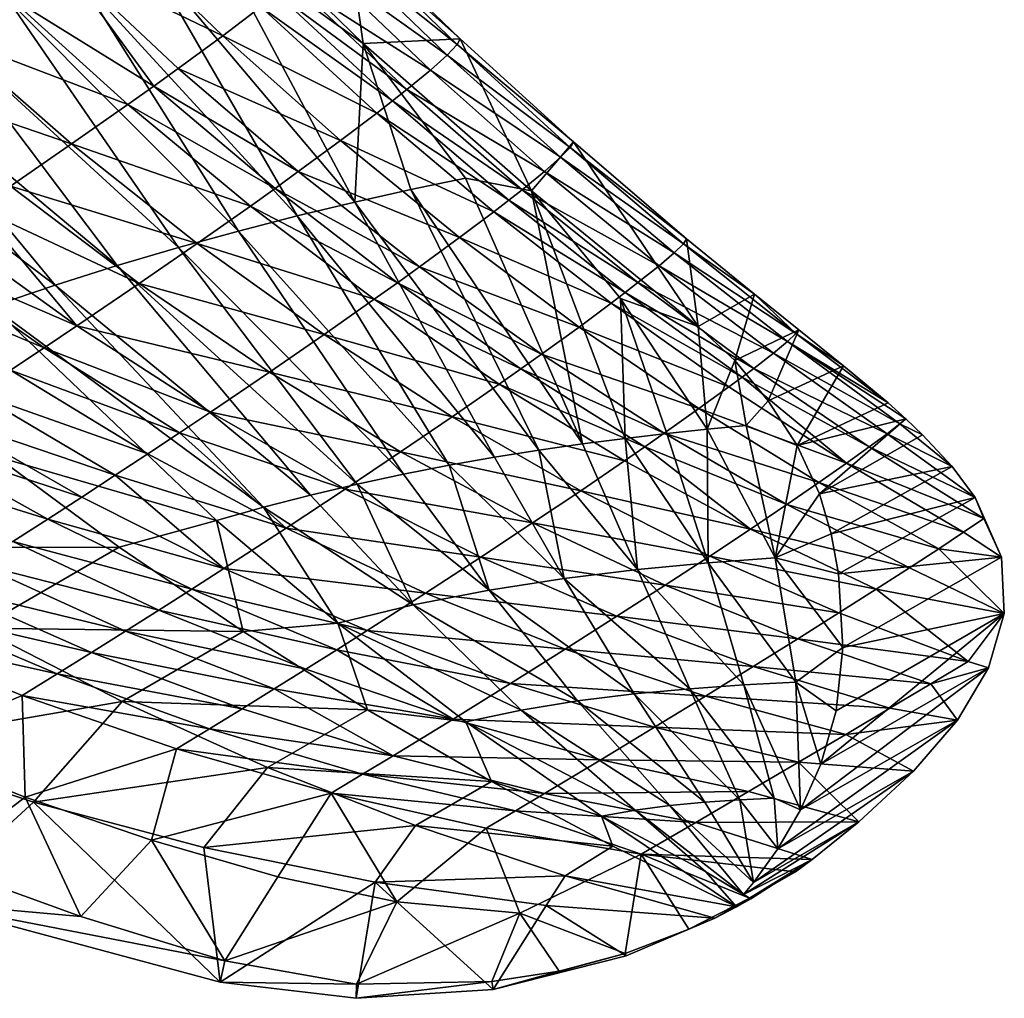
# Model space of a CAD drawing. Header units: metres. Extents: x 39 to 273, y -927 to -601.
# Tile 3 of 8: x 199 to 273, y -927 to -852. Entities that reach past the tile are written whole.
import ezdxf

# ---------------------------------------------------------------- set-up
doc = ezdxf.new("R2010")
doc.units = ezdxf.units.M

msp = doc.modelspace()

# ---------------------------------------------------------------- linework, layer by layer
at = {"layer": 'None'}
for points in [[(212.170303, -842.000977, -11.634331), (223.577774, -845.662476, -14.900948), (224.80098, -854.263916, -18.544022)], [(212.170303, -842.000977, -11.634331), (224.80098, -854.263916, -18.544022), (213.417542, -846.098755, -10.041193)], [(205.359573, -845.186768, 31.482588), (201.823547, -847.748108, 37.475288), (214.161911, -853.687805, 25.511869)], [(214.161911, -853.687805, 25.511869), (217.052353, -851.509949, 19.360926), (205.359573, -845.186768, 31.482588)], [(223.577774, -845.662476, -14.900948), (223.377045, -846.106812, -7.727904), (232.125809, -853.924683, -20.050297)], [(223.577774, -845.662476, -14.900948), (232.125809, -853.924683, -20.050297), (224.80098, -854.263916, -18.544022)], [(213.417542, -846.098755, -10.041193), (224.157715, -866.280518, -8.320248), (208.418549, -847.624084, -2.95334)], [(213.417542, -846.098755, -10.041193), (224.80098, -854.263916, -18.544022), (224.157715, -866.280518, -8.320248)], [(223.377045, -846.106812, -7.727904), (222.614136, -846.927185, -0.669967), (231.902802, -854.360168, -13.152883)], [(223.377045, -846.106812, -7.727904), (231.902802, -854.360168, -13.152883), (232.125809, -853.924683, -20.050297)], [(222.614136, -846.927185, -0.669967), (221.29689, -848.111389, 6.227203), (231.151642, -855.152954, -6.364202)], [(231.902802, -854.360168, -13.152883), (222.614136, -846.927185, -0.669967), (231.151642, -855.152954, -6.364202)], [(208.933273, -857.492371, 34.105713), (201.823547, -847.748108, 37.475288), (197.80899, -850.590759, 43.065437)], [(201.823547, -847.748108, 37.475288), (210.790588, -856.156372, 31.331715), (214.161911, -853.687805, 25.511869)], [(210.790588, -856.156372, 31.331715), (201.823547, -847.748108, 37.475288), (208.933273, -857.492371, 34.105713)], [(208.418549, -847.624084, -2.95334), (219.806427, -867.323853, -2.366327), (203.265411, -849.272278, 3.988795)], [(224.157715, -866.280518, -8.320248), (219.806427, -867.323853, -2.366327), (208.418549, -847.624084, -2.95334)], [(221.29689, -848.111389, 6.227203), (219.437515, -849.644653, 12.918717), (229.880264, -856.290588, 0.275417)], [(221.29689, -848.111389, 6.227203), (229.880264, -856.290588, 0.275417), (231.151642, -855.152954, -6.364202)], [(203.265411, -849.272278, 3.988795), (215.355179, -868.467041, 3.464032), (197.961868, -851.048706, 10.776378)], [(219.806427, -867.323853, -2.366327), (215.355179, -868.467041, 3.464032), (203.265411, -849.272278, 3.988795)], [(219.437515, -849.644653, 12.918717), (218.309464, -850.536987, 16.173653), (228.100296, -857.758545, 6.726295)], [(219.437515, -849.644653, 12.918717), (228.100296, -857.758545, 6.726295), (229.880264, -856.290588, 0.275417)], [(197.961868, -851.048706, 10.776378), (210.810959, -869.71582, 9.160717), (192.511047, -852.959595, 17.399239)], [(193.350647, -853.687439, 48.214733), (206.966568, -858.891907, 36.783169), (197.80899, -850.590759, 43.065437)], [(197.80899, -850.590759, 43.065437), (206.966568, -858.891907, 36.783169), (208.933273, -857.492371, 34.105713)], [(197.961868, -851.048706, 10.776378), (215.355179, -868.467041, 3.464032), (210.810959, -869.71582, 9.160717)], [(227.024231, -858.611328, 9.86883), (218.309464, -850.536987, 16.173653), (217.052353, -851.509949, 19.360926)], [(218.309464, -850.536987, 16.173653), (227.024231, -858.611328, 9.86883), (228.100296, -857.758545, 6.726295)], [(225.827042, -859.540344, 12.949792), (217.052353, -851.509949, 19.360926), (214.161911, -853.687805, 25.511869)], [(225.827042, -859.540344, 12.949792), (227.024231, -858.611328, 9.86883), (217.052353, -851.509949, 19.360926)], [(192.511047, -852.959595, 17.399239), (206.180679, -871.076721, 14.712367), (186.915894, -855.011475, 23.846262)], [(210.810959, -869.71582, 9.160717), (206.180679, -871.076721, 14.712367), (192.511047, -852.959595, 17.399239)], [(193.350647, -853.687439, 48.214733), (188.486923, -857.008972, 52.888668), (202.721481, -861.86853, 41.831875)], [(193.350647, -853.687439, 48.214733), (202.721481, -861.86853, 41.831875), (206.966568, -858.891907, 36.783169)], [(214.161911, -853.687805, 25.511869), (210.790588, -856.156372, 31.331715), (223.079346, -861.617249, 18.908695)], [(223.079346, -861.617249, 18.908695), (225.827042, -859.540344, 12.949792), (214.161911, -853.687805, 25.511869)], [(224.80098, -854.263916, -18.544022), (232.125809, -853.924683, -20.050297), (237.523148, -865.421204, -26.775625)], [(232.125809, -853.924683, -20.050297), (231.902802, -854.360168, -13.152883), (240.705093, -861.722168, -25.833727)], [(232.125809, -853.924683, -20.050297), (240.705093, -861.722168, -25.833727), (237.523148, -865.421204, -26.775625)], [(224.80098, -854.263916, -18.544022), (228.401871, -865.331482, -14.388183), (224.157715, -866.280518, -8.320248)], [(228.401871, -865.331482, -14.388183), (224.80098, -854.263916, -18.544022), (232.53154, -864.471741, -20.561613)], [(232.53154, -864.471741, -20.561613), (224.80098, -854.263916, -18.544022), (237.523148, -865.421204, -26.775625)], [(240.469391, -862.133911, -19.206041), (231.902802, -854.360168, -13.152883), (231.151642, -855.152954, -6.364202)], [(231.902802, -854.360168, -13.152883), (240.469391, -862.133911, -19.206041), (240.705093, -861.722168, -25.833727)], [(186.915894, -855.011475, 23.846262), (201.471359, -872.556702, 20.106668), (181.179596, -857.211609, 30.10371)], [(206.180679, -871.076721, 14.712367), (201.471359, -872.556702, 20.106668), (186.915894, -855.011475, 23.846262)], [(231.151642, -855.152954, -6.364202), (229.880264, -856.290588, 0.275417), (239.739227, -862.881836, -12.677719)], [(231.151642, -855.152954, -6.364202), (239.739227, -862.881836, -12.677719), (240.469391, -862.133911, -19.206041)], [(219.879517, -863.96875, 24.567587), (210.790588, -856.156372, 31.331715), (208.933273, -857.492371, 34.105713)], [(210.790588, -856.156372, 31.331715), (219.879517, -863.96875, 24.567587), (223.079346, -861.617249, 18.908695)], [(228.100296, -857.758545, 6.726295), (238.522507, -863.953796, -6.284277), (229.880264, -856.290588, 0.275417)], [(229.880264, -856.290588, 0.275417), (238.522507, -863.953796, -6.284277), (239.739227, -862.881836, -12.677719)], [(188.486923, -857.008972, 52.888668), (198.09024, -865.058472, 46.446766), (202.721481, -861.86853, 41.831875)], [(201.471359, -872.556702, 20.106668), (196.691269, -874.163452, 25.328386), (181.179596, -857.211609, 30.10371)], [(206.966568, -858.891907, 36.783169), (218.117905, -865.240479, 27.27404), (208.933273, -857.492371, 34.105713)], [(208.933273, -857.492371, 34.105713), (218.117905, -865.240479, 27.27404), (219.879517, -863.96875, 24.567587)], [(228.100296, -857.758545, 6.726295), (227.024231, -858.611328, 9.86883), (236.830307, -865.335876, -0.060707)], [(238.522507, -863.953796, -6.284277), (228.100296, -857.758545, 6.726295), (236.830307, -865.335876, -0.060707)], [(202.721481, -861.86853, 41.831875), (216.253067, -866.572327, 29.8932), (206.966568, -858.891907, 36.783169)], [(206.966568, -858.891907, 36.783169), (216.253067, -866.572327, 29.8932), (218.117905, -865.240479, 27.27404)], [(235.810211, -866.138367, 2.976665), (227.024231, -858.611328, 9.86883), (225.827042, -859.540344, 12.949792)], [(227.024231, -858.611328, 9.86883), (235.810211, -866.138367, 2.976665), (236.830307, -865.335876, -0.060707)], [(234.676834, -867.01239, 5.958852), (225.827042, -859.540344, 12.949792), (223.079346, -861.617249, 18.908695)], [(234.676834, -867.01239, 5.958852), (235.810211, -866.138367, 2.976665), (225.827042, -859.540344, 12.949792)], [(202.721481, -861.86853, 41.831875), (198.09024, -865.058472, 46.446766), (212.228622, -869.403748, 34.854744)], [(216.253067, -866.572327, 29.8932), (202.721481, -861.86853, 41.831875), (212.228622, -869.403748, 34.854744)], [(223.079346, -861.617249, 18.908695), (219.879517, -863.96875, 24.567587), (232.079346, -868.96582, 11.741433)], [(232.079346, -868.96582, 11.741433), (234.676834, -867.01239, 5.958852), (223.079346, -861.617249, 18.908695)], [(237.523148, -865.421204, -26.775625), (240.705093, -861.722168, -25.833727), (250.15802, -875.685303, -36.36512)], [(239.739227, -862.881836, -12.677719), (249.033798, -869.422363, -25.851746), (240.469391, -862.133911, -19.206041)], [(240.705093, -861.722168, -25.833727), (240.469391, -862.133911, -19.206041), (249.268539, -869.049988, -32.223209)], [(240.469391, -862.133911, -19.206041), (249.033798, -869.422363, -25.851746), (249.268539, -869.049988, -32.223209)], [(240.705093, -861.722168, -25.833727), (249.268539, -869.049988, -32.223209), (250.15802, -875.685303, -36.36512)], [(238.522507, -863.953796, -6.284277), (248.33757, -870.107788, -19.567581), (239.739227, -862.881836, -12.677719)], [(239.739227, -862.881836, -12.677719), (248.33757, -870.107788, -19.567581), (249.033798, -869.422363, -25.851746)], [(218.117905, -865.240479, 27.27404), (229.057999, -871.177124, 17.255547), (219.879517, -863.96875, 24.567587)], [(219.879517, -863.96875, 24.567587), (229.057999, -871.177124, 17.255547), (232.079346, -868.96582, 11.741433)], [(241.394012, -884.572937, -15.477779), (228.401871, -865.331482, -14.388183), (232.53154, -864.471741, -20.561613)], [(241.394012, -884.572937, -15.477779), (232.53154, -864.471741, -20.561613), (237.523148, -865.421204, -26.775625)], [(247.187592, -871.094788, -13.402074), (238.522507, -863.953796, -6.284277), (236.830307, -865.335876, -0.060707)], [(248.33757, -870.107788, -19.567581), (238.522507, -863.953796, -6.284277), (247.187592, -871.094788, -13.402074)], [(207.837631, -872.437195, 39.424229), (198.09024, -865.058472, 46.446766), (195.641541, -866.724365, 48.582806)], [(198.09024, -865.058472, 46.446766), (207.837631, -872.437195, 39.424229), (212.228622, -869.403748, 34.854744)], [(216.253067, -866.572327, 29.8932), (227.395462, -872.373047, 19.902565), (218.117905, -865.240479, 27.27404)], [(218.117905, -865.240479, 27.27404), (227.395462, -872.373047, 19.902565), (229.057999, -871.177124, 17.255547)], [(224.157715, -866.280518, -8.320248), (228.401871, -865.331482, -14.388183), (238.093628, -885.049438, -10.826645)], [(238.093628, -885.049438, -10.826645), (228.401871, -865.331482, -14.388183), (241.394012, -884.572937, -15.477779)], [(236.830307, -865.335876, -0.060707), (235.810211, -866.138367, 2.976665), (245.594299, -872.370422, -7.386172)], [(245.594299, -872.370422, -7.386172), (247.187592, -871.094788, -13.402074), (236.830307, -865.335876, -0.060707)], [(250.15802, -875.685303, -36.36512), (244.264191, -873.565063, -29.305059), (237.523148, -865.421204, -26.775625)], [(244.264191, -873.565063, -29.305059), (244.621429, -884.152344, -20.194984), (237.523148, -865.421204, -26.775625)], [(237.523148, -865.421204, -26.775625), (244.621429, -884.152344, -20.194984), (241.394012, -884.572937, -15.477779)], [(203.114166, -875.645325, 43.576729), (195.641541, -866.724365, 48.582806), (193.110718, -868.432373, 50.600407)], [(203.114166, -875.645325, 43.576729), (207.837631, -872.437195, 39.424229), (195.641541, -866.724365, 48.582806)], [(225.635788, -873.625488, 22.471476), (216.253067, -866.572327, 29.8932), (212.228622, -869.403748, 34.854744)], [(227.395462, -872.373047, 19.902565), (216.253067, -866.572327, 29.8932), (225.635788, -873.625488, 22.471476)], [(224.157715, -866.280518, -8.320248), (234.729034, -885.586487, -6.249578), (219.806427, -867.323853, -2.366327)], [(224.157715, -866.280518, -8.320248), (238.093628, -885.049438, -10.826645), (234.729034, -885.586487, -6.249578)], [(244.635376, -873.112061, -4.443816), (235.810211, -866.138367, 2.976665), (234.676834, -867.01239, 5.958852)], [(235.810211, -866.138367, 2.976665), (244.635376, -873.112061, -4.443816), (245.594299, -872.370422, -7.386172)], [(219.806427, -867.323853, -2.366327), (231.30896, -886.188721, -1.754917), (215.355179, -868.467041, 3.464032)], [(234.729034, -885.586487, -6.249578), (231.30896, -886.188721, -1.754917), (219.806427, -867.323853, -2.366327)], [(243.570724, -873.920349, -1.550145), (234.676834, -867.01239, 5.958852), (232.079346, -868.96582, 11.741433)], [(243.570724, -873.920349, -1.550145), (244.635376, -873.112061, -4.443816), (234.676834, -867.01239, 5.958852)], [(190.502914, -870.17865, 52.49675), (203.114166, -875.645325, 43.576729), (193.110718, -868.432373, 50.600407)], [(215.355179, -868.467041, 3.464032), (227.842224, -886.861328, 2.648139), (210.810959, -869.71582, 9.160717)], [(231.30896, -886.188721, -1.754917), (227.842224, -886.861328, 2.648139), (215.355179, -868.467041, 3.464032)], [(229.057999, -871.177124, 17.255547), (241.132462, -875.728638, 4.076676), (232.079346, -868.96582, 11.741433)], [(232.079346, -868.96582, 11.741433), (241.132462, -875.728638, 4.076676), (243.570724, -873.920349, -1.550145)], [(210.810959, -869.71582, 9.160717), (224.337692, -887.609802, 6.949916), (206.180679, -871.076721, 14.712367)], [(212.228622, -869.403748, 34.854744), (207.837631, -872.437195, 39.424229), (221.838318, -876.288696, 27.361547)], [(210.810959, -869.71582, 9.160717), (227.842224, -886.861328, 2.648139), (224.337692, -887.609802, 6.949916)], [(221.838318, -876.288696, 27.361547), (225.635788, -873.625488, 22.471476), (212.228622, -869.403748, 34.854744)], [(248.33757, -870.107788, -19.567581), (257.553528, -876.224121, -33.055622), (249.033798, -869.422363, -25.851746)], [(249.268539, -869.049988, -32.223209), (249.033798, -869.422363, -25.851746), (254.414078, -873.248535, -36.36512)], [(249.033798, -869.422363, -25.851746), (257.553528, -876.224121, -33.055622), (254.414078, -873.248535, -36.36512)], [(250.15802, -875.685303, -36.36512), (249.268539, -869.049988, -32.223209), (254.414078, -873.248535, -36.36512)], [(200.639038, -877.305969, 45.489735), (190.502914, -870.17865, 52.49675), (187.823425, -871.959229, 54.269287)], [(203.114166, -875.645325, 43.576729), (190.502914, -870.17865, 52.49675), (200.639038, -877.305969, 45.489735)], [(256.908142, -876.828735, -26.992197), (248.33757, -870.107788, -19.567581), (247.187592, -871.094788, -13.402074)], [(256.908142, -876.828735, -26.992197), (257.553528, -876.224121, -33.055622), (248.33757, -870.107788, -19.567581)], [(206.180679, -871.076721, 14.712367), (220.80452, -888.440063, 11.139719), (201.471359, -872.556702, 20.106668)], [(224.337692, -887.609802, 6.949916), (220.80452, -888.440063, 11.139719), (206.180679, -871.076721, 14.712367)], [(227.395462, -872.373047, 19.902565), (238.297607, -877.777893, 9.466141), (229.057999, -871.177124, 17.255547)], [(229.057999, -871.177124, 17.255547), (238.297607, -877.777893, 9.466141), (241.132462, -875.728638, 4.076676)], [(255.840652, -877.711182, -21.02965), (247.187592, -871.094788, -13.402074), (245.594299, -872.370422, -7.386172)], [(255.840652, -877.711182, -21.02965), (256.908142, -876.828735, -26.992197), (247.187592, -871.094788, -13.402074)], [(187.823425, -871.959229, 54.269287), (198.09462, -878.999451, 47.290672), (200.639038, -877.305969, 45.489735)], [(217.252213, -889.358582, 15.206), (196.691269, -874.163452, 25.328386), (201.471359, -872.556702, 20.106668)], [(220.80452, -888.440063, 11.139719), (217.252213, -889.358582, 15.206), (201.471359, -872.556702, 20.106668)], [(217.693665, -879.143127, 31.9004), (207.837631, -872.437195, 39.424229), (203.114166, -875.645325, 43.576729)], [(207.837631, -872.437195, 39.424229), (217.693665, -879.143127, 31.9004), (221.838318, -876.288696, 27.361547)], [(236.737747, -878.887085, 12.063449), (227.395462, -872.373047, 19.902565), (225.635788, -873.625488, 22.471476)], [(238.297607, -877.777893, 9.466141), (227.395462, -872.373047, 19.902565), (236.737747, -878.887085, 12.063449)], [(245.594299, -872.370422, -7.386172), (244.635376, -873.112061, -4.443816), (254.360657, -878.859985, -15.195643)], [(254.360657, -878.859985, -15.195643), (255.840652, -877.711182, -21.02965), (245.594299, -872.370422, -7.386172)], [(253.469528, -879.530273, -12.335349), (244.635376, -873.112061, -4.443816), (243.570724, -873.920349, -1.550145)], [(244.635376, -873.112061, -4.443816), (253.469528, -879.530273, -12.335349), (254.360657, -878.859985, -15.195643)], [(250.15802, -875.685303, -36.36512), (254.414078, -873.248535, -36.36512), (252.932861, -878.255432, -38.29134)], [(254.414078, -873.248535, -36.36512), (257.764832, -875.930115, -38.455944), (252.932861, -878.255432, -38.29134)], [(254.414078, -873.248535, -36.36512), (257.553528, -876.224121, -33.055622), (257.764832, -875.930115, -38.455944)], [(213.692154, -890.372498, 19.134396), (196.999176, -885.513733, 30.79339), (196.691269, -874.163452, 25.328386)], [(217.252213, -889.358582, 15.206), (213.692154, -890.372498, 19.134396), (196.691269, -874.163452, 25.328386)], [(221.838318, -876.288696, 27.361547), (235.086594, -880.049438, 14.591519), (225.635788, -873.625488, 22.471476)], [(235.086594, -880.049438, 14.591519), (236.737747, -878.887085, 12.063449), (225.635788, -873.625488, 22.471476)], [(241.132462, -875.728638, 4.076676), (252.479843, -880.262329, -9.517316), (243.570724, -873.920349, -1.550145)], [(243.570724, -873.920349, -1.550145), (252.479843, -880.262329, -9.517316), (253.469528, -879.530273, -12.335349)], [(250.821091, -883.461975, -29.798058), (244.264191, -873.565063, -29.305059), (250.15802, -875.685303, -36.36512)], [(247.766891, -883.783447, -24.970869), (244.621429, -884.152344, -20.194984), (244.264191, -873.565063, -29.305059)], [(247.766891, -883.783447, -24.970869), (244.264191, -873.565063, -29.305059), (250.821091, -883.461975, -29.798058)], [(213.232208, -882.163757, 36.065224), (203.114166, -875.645325, 43.576729), (200.639038, -877.305969, 45.489735)], [(213.232208, -882.163757, 36.065224), (217.693665, -879.143127, 31.9004), (203.114166, -875.645325, 43.576729)], [(238.297607, -877.777893, 9.466141), (250.212112, -881.904297, -4.021083), (241.132462, -875.728638, 4.076676)], [(241.132462, -875.728638, 4.076676), (250.212112, -881.904297, -4.021083), (252.479843, -880.262329, -9.517316)], [(252.932861, -878.255432, -38.29134), (250.821091, -883.461975, -29.798058), (250.15802, -875.685303, -36.36512)], [(221.838318, -876.288696, 27.361547), (217.693665, -879.143127, 31.9004), (231.522125, -882.523438, 19.427732)], [(221.838318, -876.288696, 27.361547), (231.522125, -882.523438, 19.427732), (235.086594, -880.049438, 14.591519)], [(252.932861, -878.255432, -38.29134), (257.764832, -875.930115, -38.455944), (255.455811, -881.303162, -39.343838)], [(257.764832, -875.930115, -38.455944), (261.156647, -878.654297, -39.45171), (255.455811, -881.303162, -39.343838)], [(256.908142, -876.828735, -26.992197), (264.523041, -881.4729, -39.397076), (257.553528, -876.224121, -33.055622)], [(257.553528, -876.224121, -33.055622), (261.156647, -878.654297, -39.45171), (257.764832, -875.930115, -38.455944)], [(264.523041, -881.4729, -39.397076), (261.156647, -878.654297, -39.45171), (257.553528, -876.224121, -33.055622)], [(265.413177, -883.045776, -34.911842), (256.908142, -876.828735, -26.992197), (255.840652, -877.711182, -21.02965)], [(265.413177, -883.045776, -34.911842), (265.864441, -882.671997, -39.01799), (256.908142, -876.828735, -26.992197)], [(265.864441, -882.671997, -39.01799), (264.523041, -881.4729, -39.397076), (256.908142, -876.828735, -26.992197)], [(198.09462, -878.999451, 47.290672), (210.892731, -883.728333, 38.000999), (200.639038, -877.305969, 45.489735)], [(200.639038, -877.305969, 45.489735), (210.892731, -883.728333, 38.000999), (213.232208, -882.163757, 36.065224)], [(247.57338, -883.770752, 1.267565), (238.297607, -877.777893, 9.466141), (236.737747, -878.887085, 12.063449)], [(250.212112, -881.904297, -4.021083), (238.297607, -877.777893, 9.466141), (247.57338, -883.770752, 1.267565)], [(264.447937, -883.80365, -29.120625), (255.840652, -877.711182, -21.02965), (254.360657, -878.859985, -15.195643)], [(264.447937, -883.80365, -29.120625), (265.413177, -883.045776, -34.911842), (255.840652, -877.711182, -21.02965)], [(253.773682, -883.183838, -34.668797), (250.821091, -883.461975, -29.798058), (252.932861, -878.255432, -38.29134)], [(255.455811, -881.303162, -39.343838), (253.773682, -883.183838, -34.668797), (252.932861, -878.255432, -38.29134)], [(255.455811, -881.303162, -39.343838), (261.156647, -878.654297, -39.45171), (257.649017, -884.704285, -39.470795)], [(261.156647, -878.654297, -39.45171), (264.523041, -881.4729, -39.397076), (257.649017, -884.704285, -39.470795)], [(208.486343, -885.324524, 39.835976), (198.09462, -878.999451, 47.290672), (195.485779, -880.721985, 48.977413)], [(210.892731, -883.728333, 38.000999), (198.09462, -878.999451, 47.290672), (208.486343, -885.324524, 39.835976)], [(227.629013, -885.178589, 23.951563), (217.693665, -879.143127, 31.9004), (213.232208, -882.163757, 36.065224)], [(217.693665, -879.143127, 31.9004), (227.629013, -885.178589, 23.951563), (231.522125, -882.523438, 19.427732)], [(235.086594, -880.049438, 14.591519), (246.120407, -884.783081, 3.826379), (236.737747, -878.887085, 12.063449)], [(246.120407, -884.783081, 3.826379), (247.57338, -883.770752, 1.267565), (236.737747, -878.887085, 12.063449)], [(254.360657, -878.859985, -15.195643), (253.469528, -879.530273, -12.335349), (263.099304, -884.80481, -23.43671)], [(263.099304, -884.80481, -23.43671), (264.447937, -883.80365, -29.120625), (254.360657, -878.859985, -15.195643)], [(231.522125, -882.523438, 19.427732), (244.581573, -885.845337, 6.324252), (235.086594, -880.049438, 14.591519)], [(235.086594, -880.049438, 14.591519), (244.581573, -885.845337, 6.324252), (246.120407, -884.783081, 3.826379)], [(252.479843, -880.262329, -9.517316), (261.377441, -886.038757, -17.884954), (253.469528, -879.530273, -12.335349)], [(253.469528, -879.530273, -12.335349), (261.377441, -886.038757, -17.884954), (263.099304, -884.80481, -23.43671)], [(206.01741, -886.948975, 41.568115), (195.485779, -880.721985, 48.977413), (192.81749, -882.469727, 50.548046)], [(208.486343, -885.324524, 39.835976), (195.485779, -880.721985, 48.977413), (206.01741, -886.948975, 41.568115)], [(250.212112, -881.904297, -4.021083), (261.377441, -886.038757, -17.884954), (252.479843, -880.262329, -9.517316)], [(255.455811, -881.303162, -39.343838), (257.649017, -884.704285, -39.470795), (253.773682, -883.183838, -34.668797)], [(257.649017, -884.704285, -39.470795), (264.523041, -881.4729, -39.397076), (265.864441, -882.671997, -39.01799)], [(210.892731, -883.728333, 38.000999), (223.434036, -887.992615, 28.141848), (213.232208, -882.163757, 36.065224)], [(223.434036, -887.992615, 28.141848), (227.629013, -885.178589, 23.951563), (213.232208, -882.163757, 36.065224)], [(259.294312, -887.493835, -12.489669), (250.212112, -881.904297, -4.021083), (247.57338, -883.770752, 1.267565)], [(261.377441, -886.038757, -17.884954), (250.212112, -881.904297, -4.021083), (259.294312, -887.493835, -12.489669)], [(203.490356, -888.598145, 43.195572), (192.81749, -882.469727, 50.548046), (190.094833, -884.23877, 52.000916)], [(206.01741, -886.948975, 41.568115), (192.81749, -882.469727, 50.548046), (203.490356, -888.598145, 43.195572)], [(231.522125, -882.523438, 19.427732), (227.629013, -885.178589, 23.951563), (241.256546, -888.110718, 11.125896)], [(231.522125, -882.523438, 19.427732), (241.256546, -888.110718, 11.125896), (244.581573, -885.845337, 6.324252)], [(253.773682, -883.183838, -34.668797), (255.974396, -893.187988, -27.973606), (250.821091, -883.461975, -29.798058)], [(257.649017, -884.704285, -39.470795), (255.974396, -893.187988, -27.973606), (253.773682, -883.183838, -34.668797)], [(259.324921, -888.347534, -38.434753), (257.649017, -884.704285, -39.470795), (265.864441, -882.671997, -39.01799)], [(267.134247, -883.876343, -38.434753), (259.324921, -888.347534, -38.434753), (265.864441, -882.671997, -39.01799)], [(264.447937, -883.80365, -29.120625), (269.369934, -886.277771, -36.704247), (265.413177, -883.045776, -34.911842)], [(265.413177, -883.045776, -34.911842), (267.134247, -883.876343, -38.434753), (265.864441, -882.671997, -39.01799)], [(269.369934, -886.277771, -36.704247), (267.134247, -883.876343, -38.434753), (265.413177, -883.045776, -34.911842)], [(218.965775, -890.9422, 31.97967), (210.892731, -883.728333, 38.000999), (208.486343, -885.324524, 39.835976)], [(223.434036, -887.992615, 28.141848), (210.892731, -883.728333, 38.000999), (218.965775, -890.9422, 31.97967)], [(250.894547, -893.566162, -20.179361), (244.621429, -884.152344, -20.194984), (247.766891, -883.783447, -24.970869)], [(246.120407, -884.783081, 3.826379), (256.863617, -889.157471, -7.274446), (247.57338, -883.770752, 1.267565)], [(256.863617, -889.157471, -7.274446), (259.294312, -887.493835, -12.489669), (247.57338, -883.770752, 1.267565)], [(250.821091, -883.461975, -29.798058), (250.894547, -893.566162, -20.179361), (247.766891, -883.783447, -24.970869)], [(255.974396, -893.187988, -27.973606), (250.894547, -893.566162, -20.179361), (250.821091, -883.461975, -29.798058)], [(267.134247, -883.876343, -38.434753), (269.369934, -886.277771, -36.704247), (259.324921, -888.347534, -38.434753)], [(263.099304, -884.80481, -23.43671), (271.1203, -888.631226, -34.430923), (264.447937, -883.80365, -29.120625)], [(271.1203, -888.631226, -34.430923), (269.369934, -886.277771, -36.704247), (264.447937, -883.80365, -29.120625)], [(187.322998, -886.025208, 53.334599), (200.909698, -890.268555, 44.716705), (190.094833, -884.23877, 52.000916)], [(190.094833, -884.23877, 52.000916), (200.909698, -890.268555, 44.716705), (203.490356, -888.598145, 43.195572)], [(245.545822, -894.078369, -12.528822), (238.093628, -885.049438, -10.826645), (241.394012, -884.572937, -15.477779)], [(244.621429, -884.152344, -20.194984), (245.545822, -894.078369, -12.528822), (241.394012, -884.572937, -15.477779)], [(250.894547, -893.566162, -20.179361), (245.545822, -894.078369, -12.528822), (244.621429, -884.152344, -20.194984)], [(218.965775, -890.9422, 31.97967), (208.486343, -885.324524, 39.835976), (206.01741, -886.948975, 41.568115)], [(237.619919, -890.548523, 15.650879), (227.629013, -885.178589, 23.951563), (223.434036, -887.992615, 28.141848)], [(227.629013, -885.178589, 23.951563), (237.619919, -890.548523, 15.650879), (241.256546, -888.110718, 11.125896)], [(238.093628, -885.049438, -10.826645), (239.998734, -894.755432, -5.076799), (234.729034, -885.586487, -6.249578)], [(239.998734, -894.755432, -5.076799), (238.093628, -885.049438, -10.826645), (245.545822, -894.078369, -12.528822)], [(244.581573, -885.845337, 6.324252), (254.100693, -891.016113, -2.262028), (246.120407, -884.783081, 3.826379)], [(254.100693, -891.016113, -2.262028), (256.863617, -889.157471, -7.274446), (246.120407, -884.783081, 3.826379)], [(257.649017, -884.704285, -39.470795), (259.324921, -888.347534, -38.434753), (255.974396, -893.187988, -27.973606)], [(263.099304, -884.80481, -23.43671), (261.377441, -886.038757, -17.884954), (271.781281, -890.207336, -32.059067)], [(271.1203, -888.631226, -34.430923), (263.099304, -884.80481, -23.43671), (271.781281, -890.207336, -32.059067)], [(185.110748, -892.400513, 30.935856), (196.999176, -885.513733, 30.79339), (206.325653, -892.381287, 26.583323)], [(200.909698, -890.268555, 44.716705), (187.322998, -886.025208, 53.334599), (198.28006, -891.956543, 46.13007)], [(213.692154, -890.372498, 19.134396), (206.325653, -892.381287, 26.583323), (196.999176, -885.513733, 30.79339)], [(234.729034, -885.586487, -6.249578), (239.998734, -894.755432, -5.076799), (231.30896, -886.188721, -1.754917)], [(241.256546, -888.110718, 11.125896), (254.100693, -891.016113, -2.262028), (244.581573, -885.845337, 6.324252)], [(270.238342, -891.251892, -26.597507), (261.377441, -886.038757, -17.884954), (259.294312, -887.493835, -12.489669)], [(261.377441, -886.038757, -17.884954), (270.238342, -891.251892, -26.597507), (271.781281, -890.207336, -32.059067)], [(227.842224, -886.861328, 2.648139), (234.321609, -895.630493, 2.117429), (224.337692, -887.609802, 6.949916)], [(231.30896, -886.188721, -1.754917), (234.321609, -895.630493, 2.117429), (227.842224, -886.861328, 2.648139)], [(239.998734, -894.755432, -5.076799), (234.321609, -895.630493, 2.117429), (231.30896, -886.188721, -1.754917)], [(269.369934, -886.277771, -36.704247), (260.218994, -891.364502, -36.674564), (259.324921, -888.347534, -38.434753)], [(269.369934, -886.277771, -36.704247), (271.1203, -888.631226, -34.430923), (260.218994, -891.364502, -36.674564)], [(214.25441, -894.003113, 35.448513), (206.01741, -886.948975, 41.568115), (203.490356, -888.598145, 43.195572)], [(218.965775, -890.9422, 31.97967), (206.01741, -886.948975, 41.568115), (214.25441, -894.003113, 35.448513)], [(224.337692, -887.609802, 6.949916), (228.584854, -896.741089, 8.98614), (220.80452, -888.440063, 11.139719)], [(224.337692, -887.609802, 6.949916), (234.321609, -895.630493, 2.117429), (228.584854, -896.741089, 8.98614)], [(268.3573, -892.499695, -21.26911), (259.294312, -887.493835, -12.489669), (256.863617, -889.157471, -7.274446)], [(268.3573, -892.499695, -21.26911), (270.238342, -891.251892, -26.597507), (259.294312, -887.493835, -12.489669)], [(233.695053, -893.139282, 19.879211), (223.434036, -887.992615, 28.141848), (218.965775, -890.9422, 31.97967)], [(233.695053, -893.139282, 19.879211), (237.619919, -890.548523, 15.650879), (223.434036, -887.992615, 28.141848)], [(241.256546, -888.110718, 11.125896), (237.619919, -890.548523, 15.650879), (251.022568, -893.055176, 2.525851)], [(254.100693, -891.016113, -2.262028), (241.256546, -888.110718, 11.125896), (251.022568, -893.055176, 2.525851)], [(259.324921, -888.347534, -38.434753), (260.218994, -891.364502, -36.674564), (255.974396, -893.187988, -27.973606)], [(200.909698, -890.268555, 44.716705), (214.25441, -894.003113, 35.448513), (203.490356, -888.598145, 43.195572)], [(228.584854, -896.741089, 8.98614), (217.252213, -889.358582, 15.206), (220.80452, -888.440063, 11.139719)], [(266.149353, -893.94104, -16.096426), (256.863617, -889.157471, -7.274446), (254.100693, -891.016113, -2.262028)], [(266.149353, -893.94104, -16.096426), (268.3573, -892.499695, -21.26911), (256.863617, -889.157471, -7.274446)], [(271.1203, -888.631226, -34.430923), (260.769226, -894.404663, -34.283417), (260.218994, -891.364502, -36.674564)], [(271.1203, -888.631226, -34.430923), (273.107269, -893.144348, -28.906113), (260.769226, -894.404663, -34.283417)], [(273.107269, -893.144348, -28.906113), (271.1203, -888.631226, -34.430923), (271.781281, -890.207336, -32.059067)], [(222.865479, -898.131348, 15.448653), (213.692154, -890.372498, 19.134396), (217.252213, -889.358582, 15.206)], [(228.584854, -896.741089, 8.98614), (222.865479, -898.131348, 15.448653), (217.252213, -889.358582, 15.206)], [(211.817413, -895.567444, 37.040104), (200.909698, -890.268555, 44.716705), (198.28006, -891.956543, 46.13007)], [(214.25441, -894.003113, 35.448513), (200.909698, -890.268555, 44.716705), (211.817413, -895.567444, 37.040104)], [(215.700058, -898.764526, 22.132591), (206.325653, -892.381287, 26.583323), (213.692154, -890.372498, 19.134396)], [(222.865479, -898.131348, 15.448653), (215.700058, -898.764526, 22.132591), (213.692154, -890.372498, 19.134396)], [(247.647781, -895.259338, 7.068592), (237.619919, -890.548523, 15.650879), (233.695053, -893.139282, 19.879211)], [(237.619919, -890.548523, 15.650879), (247.647781, -895.259338, 7.068592), (251.022568, -893.055176, 2.525851)], [(271.781281, -890.207336, -32.059067), (270.238342, -891.251892, -26.597507), (273.107269, -893.144348, -28.906113)], [(229.506821, -895.862671, 23.792681), (218.965775, -890.9422, 31.97967), (214.25441, -894.003113, 35.448513)], [(233.695053, -893.139282, 19.879211), (218.965775, -890.9422, 31.97967), (229.506821, -895.862671, 23.792681)], [(263.627319, -895.56543, -11.101349), (254.100693, -891.016113, -2.262028), (251.022568, -893.055176, 2.525851)], [(266.149353, -893.94104, -16.096426), (254.100693, -891.016113, -2.262028), (263.627319, -895.56543, -11.101349)], [(255.974396, -893.187988, -27.973606), (260.218994, -891.364502, -36.674564), (260.769226, -894.404663, -34.283417)], [(270.238342, -891.251892, -26.597507), (268.3573, -892.499695, -21.26911), (273.107269, -893.144348, -28.906113)], [(209.331589, -897.150208, 38.534416), (198.28006, -891.956543, 46.13007), (195.606125, -893.658569, 47.434437)], [(211.817413, -895.567444, 37.040104), (198.28006, -891.956543, 46.13007), (209.331589, -897.150208, 38.534416)], [(195.721588, -898.519226, 26.679188), (185.110748, -892.400513, 30.935856), (206.325653, -892.381287, 26.583323)], [(195.721588, -898.519226, 26.679188), (206.325653, -892.381287, 26.583323), (215.700058, -898.764526, 22.132591)], [(268.3573, -892.499695, -21.26911), (266.149353, -893.94104, -16.096426), (273.323578, -897.41449, -22.844532)], [(273.107269, -893.144348, -28.906113), (268.3573, -892.499695, -21.26911), (273.323578, -897.41449, -22.844532)], [(243.996353, -897.612366, 11.346868), (233.695053, -893.139282, 19.879211), (229.506821, -895.862671, 23.792681)], [(243.996353, -897.612366, 11.346868), (247.647781, -895.259338, 7.068592), (233.695053, -893.139282, 19.879211)], [(250.894547, -893.566162, -20.179361), (253.61731, -902.807495, -14.929049), (245.545822, -894.078369, -12.528822)], [(251.022568, -893.055176, 2.525851), (247.647781, -895.259338, 7.068592), (260.805237, -897.361633, -6.304974)], [(255.974396, -893.187988, -27.973606), (257.546295, -902.602295, -20.639824), (250.894547, -893.566162, -20.179361)], [(257.546295, -902.602295, -20.639824), (253.61731, -902.807495, -14.929049), (250.894547, -893.566162, -20.179361)], [(263.627319, -895.56543, -11.101349), (251.022568, -893.055176, 2.525851), (260.805237, -897.361633, -6.304974)], [(260.769226, -894.404663, -34.283417), (261.112427, -899.968384, -28.878532), (255.974396, -893.187988, -27.973606)], [(261.112427, -899.968384, -28.878532), (257.546295, -902.602295, -20.639824), (255.974396, -893.187988, -27.973606)], [(273.107269, -893.144348, -28.906113), (261.112427, -899.968384, -28.878532), (260.769226, -894.404663, -34.283417)], [(273.107269, -893.144348, -28.906113), (273.323578, -897.41449, -22.844532), (261.112427, -899.968384, -28.878532)], [(206.801086, -898.748047, 39.930126), (195.606125, -893.658569, 47.434437), (192.892654, -895.370911, 48.628784)], [(206.801086, -898.748047, 39.930126), (209.331589, -897.150208, 38.534416), (195.606125, -893.658569, 47.434437)], [(225.081558, -898.697754, 27.374981), (214.25441, -894.003113, 35.448513), (211.817413, -895.567444, 37.040104)], [(229.506821, -895.862671, 23.792681), (214.25441, -894.003113, 35.448513), (225.081558, -898.697754, 27.374981)], [(249.513077, -903.095154, -9.306272), (239.998734, -894.755432, -5.076799), (245.545822, -894.078369, -12.528822)], [(253.61731, -902.807495, -14.929049), (249.513077, -903.095154, -9.306272), (245.545822, -894.078369, -12.528822)], [(273.323578, -897.41449, -22.844532), (266.149353, -893.94104, -16.096426), (263.627319, -895.56543, -11.101349)], [(234.321609, -895.630493, 2.117429), (239.998734, -894.755432, -5.076799), (245.293991, -903.489929, -3.816545)], [(245.293991, -903.489929, -3.816545), (239.998734, -894.755432, -5.076799), (249.513077, -903.095154, -9.306272)], [(204.230133, -900.357727, 41.226078), (192.892654, -895.370911, 48.628784), (190.14444, -897.089905, 49.712315)], [(204.230133, -900.357727, 41.226078), (206.801086, -898.748047, 39.930126), (192.892654, -895.370911, 48.628784)], [(222.78862, -900.15033, 29.037399), (211.817413, -895.567444, 37.040104), (209.331589, -897.150208, 38.534416)], [(225.081558, -898.697754, 27.374981), (211.817413, -895.567444, 37.040104), (222.78862, -900.15033, 29.037399)], [(240.08963, -900.097168, 15.342742), (229.506821, -895.862671, 23.792681), (225.081558, -898.697754, 27.374981)], [(234.321609, -895.630493, 2.117429), (241.019592, -904.018677, 1.491961), (228.584854, -896.741089, 8.98614)], [(243.996353, -897.612366, 11.346868), (229.506821, -895.862671, 23.792681), (240.08963, -900.097168, 15.342742)], [(241.019592, -904.018677, 1.491961), (234.321609, -895.630493, 2.117429), (245.293991, -903.489929, -3.816545)], [(257.698608, -899.317566, -1.727504), (247.647781, -895.259338, 7.068592), (243.996353, -897.612366, 11.346868)], [(247.647781, -895.259338, 7.068592), (257.698608, -899.317566, -1.727504), (260.805237, -897.361633, -6.304974)], [(270.593048, -901.034607, -15.300902), (263.627319, -895.56543, -11.101349), (260.805237, -897.361633, -6.304974)], [(273.323578, -897.41449, -22.844532), (263.627319, -895.56543, -11.101349), (270.593048, -901.034607, -15.300902)], [(190.14444, -897.089905, 49.712315), (187.366364, -898.811768, 50.684437), (201.622971, -901.975952, 42.421295)], [(201.622971, -901.975952, 42.421295), (204.230133, -900.357727, 41.226078), (190.14444, -897.089905, 49.712315)], [(220.446869, -901.622559, 30.611841), (209.331589, -897.150208, 38.534416), (206.801086, -898.748047, 39.930126)], [(222.78862, -900.15033, 29.037399), (209.331589, -897.150208, 38.534416), (220.446869, -901.622559, 30.611841)], [(222.865479, -898.131348, 15.448653), (228.584854, -896.741089, 8.98614), (236.752365, -904.711487, 6.564429)], [(228.584854, -896.741089, 8.98614), (241.019592, -904.018677, 1.491961), (236.752365, -904.711487, 6.564429)], [(260.805237, -897.361633, -6.304974), (257.698608, -899.317566, -1.727504), (270.593048, -901.034607, -15.300902)], [(254.324203, -901.420349, 2.611864), (243.996353, -897.612366, 11.346868), (240.08963, -900.097168, 15.342742)], [(254.324203, -901.420349, 2.611864), (257.698608, -899.317566, -1.727504), (243.996353, -897.612366, 11.346868)], [(260.587219, -904.777893, -22.879688), (273.323578, -897.41449, -22.844532), (259.426727, -908.809753, -16.780428)], [(273.323578, -897.41449, -22.844532), (272.126434, -901.50415, -16.766409), (259.426727, -908.809753, -16.780428)], [(273.323578, -897.41449, -22.844532), (260.587219, -904.777893, -22.879688), (261.112427, -899.968384, -28.878532)], [(272.126434, -901.50415, -16.766409), (273.323578, -897.41449, -22.844532), (270.593048, -901.034607, -15.300902)], [(195.721588, -898.519226, 26.679188), (206.54393, -904.069031, 22.181767), (187.085815, -907.40863, 2.499999)], [(187.366364, -898.811768, 50.684437), (198.983917, -903.599365, 43.514977), (201.622971, -901.975952, 42.421295)], [(198.983917, -903.599365, 43.514977), (187.366364, -898.811768, 50.684437), (189.667053, -907.551514, 44.38377)], [(206.54393, -904.069031, 22.181767), (195.721588, -898.519226, 26.679188), (215.700058, -898.764526, 22.132591)], [(218.059921, -903.111572, 32.096855), (206.801086, -898.748047, 39.930126), (204.230133, -900.357727, 41.226078)], [(206.54393, -904.069031, 22.181767), (215.700058, -898.764526, 22.132591), (225.12262, -904.68396, 17.453947)], [(218.059921, -903.111572, 32.096855), (220.446869, -901.622559, 30.611841), (206.801086, -898.748047, 39.930126)], [(225.12262, -904.68396, 17.453947), (215.700058, -898.764526, 22.132591), (222.865479, -898.131348, 15.448653)], [(235.950302, -902.696167, 19.039782), (225.081558, -898.697754, 27.374981), (222.78862, -900.15033, 29.037399)], [(232.561661, -905.603516, 11.335763), (225.12262, -904.68396, 17.453947), (222.865479, -898.131348, 15.448653)], [(232.561661, -905.603516, 11.335763), (222.865479, -898.131348, 15.448653), (236.752365, -904.711487, 6.564429)], [(240.08963, -900.097168, 15.342742), (225.081558, -898.697754, 27.374981), (235.950302, -902.696167, 19.039782)], [(267.762543, -902.728821, -10.67133), (257.698608, -899.317566, -1.727504), (254.324203, -901.420349, 2.611864)], [(257.698608, -899.317566, -1.727504), (267.762543, -902.728821, -10.67133), (270.593048, -901.034607, -15.300902)], [(231.602158, -905.390808, 22.423159), (222.78862, -900.15033, 29.037399), (220.446869, -901.622559, 30.611841)], [(235.950302, -902.696167, 19.039782), (222.78862, -900.15033, 29.037399), (231.602158, -905.390808, 22.423159)], [(250.700058, -903.656494, 6.695041), (240.08963, -900.097168, 15.342742), (235.950302, -902.696167, 19.039782)], [(250.700058, -903.656494, 6.695041), (254.324203, -901.420349, 2.611864), (240.08963, -900.097168, 15.342742)], [(261.112427, -899.968384, -28.878532), (260.587219, -904.777893, -22.879688), (257.546295, -902.602295, -20.639824)], [(215.631485, -904.614624, 33.491131), (204.230133, -900.357727, 41.226078), (201.622971, -901.975952, 42.421295)], [(215.631485, -904.614624, 33.491131), (218.059921, -903.111572, 32.096855), (204.230133, -900.357727, 41.226078)], [(270.593048, -901.034607, -15.300902), (267.762543, -902.728821, -10.67133), (272.126434, -901.50415, -16.766409)], [(231.602158, -905.390808, 22.423159), (220.446869, -901.622559, 30.611841), (218.059921, -903.111572, 32.096855)], [(264.669678, -904.570435, -6.260434), (254.324203, -901.420349, 2.611864), (250.700058, -903.656494, 6.695041)], [(264.669678, -904.570435, -6.260434), (267.762543, -902.728821, -10.67133), (254.324203, -901.420349, 2.611864)], [(259.426727, -908.809753, -16.780428), (272.126434, -901.50415, -16.766409), (257.897339, -912.255432, -10.946941)], [(272.126434, -901.50415, -16.766409), (269.7742, -905.466675, -10.944352), (257.897339, -912.255432, -10.946941)], [(267.762543, -902.728821, -10.67133), (269.7742, -905.466675, -10.944352), (272.126434, -901.50415, -16.766409)], [(201.622971, -901.975952, 42.421295), (198.983917, -903.599365, 43.514977), (213.165283, -906.128723, 34.793499)], [(213.165283, -906.128723, 34.793499), (215.631485, -904.614624, 33.491131), (201.622971, -901.975952, 42.421295)], [(215.631485, -904.614624, 33.491131), (227.070053, -908.16217, 25.479746), (218.059921, -903.111572, 32.096855)], [(227.070053, -908.16217, 25.479746), (231.602158, -905.390808, 22.423159), (218.059921, -903.111572, 32.096855)], [(246.845291, -906.01178, 10.505139), (235.950302, -902.696167, 19.039782), (231.602158, -905.390808, 22.423159)], [(250.700058, -903.656494, 6.695041), (235.950302, -902.696167, 19.039782), (246.845291, -906.01178, 10.505139)], [(253.308151, -911.503296, -5.822284), (245.293991, -903.489929, -3.816545), (249.513077, -903.095154, -9.306272)], [(249.513077, -903.095154, -9.306272), (253.61731, -902.807495, -14.929049), (255.914719, -911.381409, -9.23495)], [(253.308151, -911.503296, -5.822284), (249.513077, -903.095154, -9.306272), (255.914719, -911.381409, -9.23495)], [(257.897339, -912.255432, -10.946941), (253.61731, -902.807495, -14.929049), (257.546295, -902.602295, -20.639824)], [(255.914719, -911.381409, -9.23495), (253.61731, -902.807495, -14.929049), (257.897339, -912.255432, -10.946941)], [(260.587219, -904.777893, -22.879688), (259.426727, -908.809753, -16.780428), (257.546295, -902.602295, -20.639824)], [(257.546295, -902.602295, -20.639824), (259.426727, -908.809753, -16.780428), (257.897339, -912.255432, -10.946941)], [(269.7742, -905.466675, -10.944352), (267.762543, -902.728821, -10.67133), (264.669678, -904.570435, -6.260434)], [(187.085815, -907.40863, 2.499999), (206.54393, -904.069031, 22.181767), (199.843643, -911.68512, 2.499999)], [(198.983917, -903.599365, 43.514977), (189.667053, -907.551514, 44.38377), (199.216431, -911.289124, 38.073193)], [(198.983917, -903.599365, 43.514977), (210.665115, -907.65094, 36.002937), (213.165283, -906.128723, 34.793499)], [(210.665115, -907.65094, 36.002937), (198.983917, -903.599365, 43.514977), (199.216431, -911.289124, 38.073193)], [(206.54393, -904.069031, 22.181767), (217.556702, -909.044739, 17.479311), (199.843643, -911.68512, 2.499999)], [(217.556702, -909.044739, 17.479311), (206.54393, -904.069031, 22.181767), (225.12262, -904.68396, 17.453947)], [(241.019592, -904.018677, 1.491961), (247.994141, -911.932068, 0.756755), (236.752365, -904.711487, 6.564429)], [(241.019592, -904.018677, 1.491961), (245.293991, -903.489929, -3.816545), (250.653748, -911.681152, -2.48071)], [(247.994141, -911.932068, 0.756755), (241.019592, -904.018677, 1.491961), (250.653748, -911.681152, -2.48071)], [(250.653748, -911.681152, -2.48071), (245.293991, -903.489929, -3.816545), (253.308151, -911.503296, -5.822284)], [(261.329224, -906.549744, -2.086891), (250.700058, -903.656494, 6.695041), (246.845291, -906.01178, 10.505139)], [(261.329224, -906.549744, -2.086891), (264.669678, -904.570435, -6.260434), (250.700058, -903.656494, 6.695041)], [(227.070053, -908.16217, 25.479746), (215.631485, -904.614624, 33.491131), (213.165283, -906.128723, 34.793499)], [(217.556702, -909.044739, 17.479311), (225.12262, -904.68396, 17.453947), (234.49617, -910.107422, 12.611984)], [(234.49617, -910.107422, 12.611984), (225.12262, -904.68396, 17.453947), (232.561661, -905.603516, 11.335763)], [(232.561661, -905.603516, 11.335763), (236.752365, -904.711487, 6.564429), (245.373886, -912.275208, 3.85346)], [(236.752365, -904.711487, 6.564429), (247.994141, -911.932068, 0.756755), (245.373886, -912.275208, 3.85346)], [(261.329224, -906.549744, -2.086891), (269.7742, -905.466675, -10.944352), (264.669678, -904.570435, -6.260434)], [(242.780167, -908.471497, 14.026565), (231.602158, -905.390808, 22.423159), (227.070053, -908.16217, 25.479746)], [(242.780167, -908.471497, 14.026565), (246.845291, -906.01178, 10.505139), (231.602158, -905.390808, 22.423159)], [(257.897339, -912.255432, -10.946941), (269.7742, -905.466675, -10.944352), (256.182953, -915.223328, -5.552098)], [(269.7742, -905.466675, -10.944352), (266.451996, -909.345032, -5.552159), (256.182953, -915.223328, -5.552098)], [(266.451996, -909.345032, -5.552159), (269.7742, -905.466675, -10.944352), (261.329224, -906.549744, -2.086891)], [(213.165283, -906.128723, 34.793499), (210.665115, -907.65094, 36.002937), (224.743073, -909.570557, 26.881874)], [(224.743073, -909.570557, 26.881874), (227.070053, -908.16217, 25.479746), (213.165283, -906.128723, 34.793499)], [(242.843033, -912.733276, 6.766513), (234.49617, -910.107422, 12.611984), (232.561661, -905.603516, 11.335763)], [(242.843033, -912.733276, 6.766513), (232.561661, -905.603516, 11.335763), (245.373886, -912.275208, 3.85346)], [(246.845291, -906.01178, 10.505139), (242.780167, -908.471497, 14.026565), (257.756958, -908.656189, 1.831648)], [(261.329224, -906.549744, -2.086891), (246.845291, -906.01178, 10.505139), (257.756958, -908.656189, 1.831648)], [(257.756958, -908.656189, 1.831648), (266.451996, -909.345032, -5.552159), (261.329224, -906.549744, -2.086891)], [(187.085815, -907.40863, 2.499999), (199.843643, -911.68512, 2.499999), (191.534851, -919.269043, 2.5)], [(199.216431, -911.289124, 38.073193), (189.667053, -907.551514, 44.38377), (192.477646, -916.378174, 37.233147)], [(210.665115, -907.65094, 36.002937), (199.216431, -911.289124, 38.073193), (208.779861, -914.545471, 31.522789)], [(222.379822, -910.990723, 28.198191), (210.665115, -907.65094, 36.002937), (208.779861, -914.545471, 31.522789)], [(210.665115, -907.65094, 36.002937), (222.379822, -910.990723, 28.198191), (224.743073, -909.570557, 26.881874)], [(238.525909, -911.020142, 17.245092), (227.070053, -908.16217, 25.479746), (224.743073, -909.570557, 26.881874)], [(238.525909, -911.020142, 17.245092), (242.780167, -908.471497, 14.026565), (227.070053, -908.16217, 25.479746)], [(253.969742, -910.878845, 5.478644), (242.780167, -908.471497, 14.026565), (238.525909, -911.020142, 17.245092)], [(257.756958, -908.656189, 1.831648), (242.780167, -908.471497, 14.026565), (253.969742, -910.878845, 5.478644)], [(199.843643, -911.68512, 2.499999), (217.556702, -909.044739, 17.479311), (212.740967, -915.121765, 2.499999)], [(217.556702, -909.044739, 17.479311), (228.742249, -913.440063, 12.60927), (212.740967, -915.121765, 2.499999)], [(228.742249, -913.440063, 12.60927), (217.556702, -909.044739, 17.479311), (234.49617, -910.107422, 12.611984)], [(253.969742, -910.878845, 5.478644), (262.316528, -913.170959, -0.712503), (257.756958, -908.656189, 1.831648)], [(262.316528, -913.170959, -0.712503), (266.451996, -909.345032, -5.552159), (257.756958, -908.656189, 1.831648)], [(224.743073, -909.570557, 26.881874), (222.379822, -910.990723, 28.198191), (236.334732, -912.322937, 18.736721)], [(236.334732, -912.322937, 18.736721), (238.525909, -911.020142, 17.245092), (224.743073, -909.570557, 26.881874)], [(256.182953, -915.223328, -5.552098), (266.451996, -909.345032, -5.552159), (254.347198, -917.766357, -0.592598)], [(266.451996, -909.345032, -5.552159), (262.316528, -913.170959, -0.712503), (254.347198, -917.766357, -0.592598)], [(228.742249, -913.440063, 12.60927), (234.49617, -910.107422, 12.611984), (243.695953, -915.007141, 7.693452)], [(243.695953, -915.007141, 7.693452), (234.49617, -910.107422, 12.611984), (242.843033, -912.733276, 6.766513)], [(199.216431, -911.289124, 38.073193), (192.477646, -916.378174, 37.233147), (203.417175, -920.335449, 29.424078)], [(208.779861, -914.545471, 31.522789), (199.216431, -911.289124, 38.073193), (203.417175, -920.335449, 29.424078)], [(208.779861, -914.545471, 31.522789), (218.339355, -917.335571, 24.756422), (222.379822, -910.990723, 28.198191)], [(218.339355, -917.335571, 24.756422), (227.331299, -919.227234, 18.509155), (222.379822, -910.990723, 28.198191)], [(222.379822, -910.990723, 28.198191), (234.104645, -913.641968, 20.147951), (236.334732, -912.322937, 18.736721)], [(222.379822, -910.990723, 28.198191), (227.331299, -919.227234, 18.509155), (234.104645, -913.641968, 20.147951)], [(249.985397, -913.206055, 8.838742), (238.525909, -911.020142, 17.245092), (236.334732, -912.322937, 18.736721)], [(249.985397, -913.206055, 8.838742), (253.969742, -910.878845, 5.478644), (238.525909, -911.020142, 17.245092)], [(262.316528, -913.170959, -0.712503), (253.969742, -910.878845, 5.478644), (249.985397, -913.206055, 8.838742)], [(254.347198, -917.766357, -0.592598), (250.653748, -911.681152, -2.48071), (253.308151, -911.503296, -5.822284)], [(253.308151, -911.503296, -5.822284), (255.914719, -911.381409, -9.23495), (256.182953, -915.223328, -5.552098)], [(254.347198, -917.766357, -0.592598), (253.308151, -911.503296, -5.822284), (256.182953, -915.223328, -5.552098)], [(256.182953, -915.223328, -5.552098), (255.914719, -911.381409, -9.23495), (257.897339, -912.255432, -10.946941)], [(191.534851, -919.269043, 2.5), (199.843643, -911.68512, 2.499999), (213.968384, -925.292786, 2.5)], [(199.843643, -911.68512, 2.499999), (212.740967, -915.121765, 2.499999), (213.968384, -925.292786, 2.5)], [(245.373886, -912.275208, 3.85346), (247.994141, -911.932068, 0.756755), (253.571869, -918.667725, 1.171534)], [(247.994141, -911.932068, 0.756755), (250.653748, -911.681152, -2.48071), (254.347198, -917.766357, -0.592598)], [(253.571869, -918.667725, 1.171534), (247.994141, -911.932068, 0.756755), (254.347198, -917.766357, -0.592598)], [(236.334732, -912.322937, 18.736721), (234.104645, -913.641968, 20.147951), (245.822601, -915.625793, 11.897843)], [(245.822601, -915.625793, 11.897843), (249.985397, -913.206055, 8.838742), (236.334732, -912.322937, 18.736721)], [(242.843033, -912.733276, 6.766513), (245.373886, -912.275208, 3.85346), (250.724045, -916.953979, 2.499999)], [(253.060318, -919.592102, 2.533584), (242.843033, -912.733276, 6.766513), (250.724045, -916.953979, 2.499999)], [(253.060318, -919.592102, 2.533584), (243.695953, -915.007141, 7.693452), (242.843033, -912.733276, 6.766513)], [(250.724045, -916.953979, 2.499999), (245.373886, -912.275208, 3.85346), (253.571869, -918.667725, 1.171534)], [(212.740967, -915.121765, 2.499999), (228.742249, -913.440063, 12.60927), (225.697433, -917.720398, 2.499999)], [(228.742249, -913.440063, 12.60927), (240.086334, -917.246277, 7.611534), (225.697433, -917.720398, 2.499999)], [(227.331299, -919.227234, 18.509155), (236.658051, -920.082153, 12.61303), (234.104645, -913.641968, 20.147951)], [(240.086334, -917.246277, 7.611534), (228.742249, -913.440063, 12.60927), (243.695953, -915.007141, 7.693452)], [(234.104645, -913.641968, 20.147951), (236.658051, -920.082153, 12.61303), (245.822601, -915.625793, 11.897843)], [(258.777893, -916.007385, 2.500005), (249.985397, -913.206055, 8.838742), (245.822601, -915.625793, 11.897843)], [(258.777893, -916.007385, 2.500005), (262.316528, -913.170959, -0.712503), (249.985397, -913.206055, 8.838742)], [(254.347198, -917.766357, -0.592598), (262.316528, -913.170959, -0.712503), (253.571869, -918.667725, 1.171534)], [(262.316528, -913.170959, -0.712503), (258.777893, -916.007385, 2.500005), (253.571869, -918.667725, 1.171534)], [(203.417175, -920.335449, 29.424078), (214.31105, -923.683533, 21.306425), (208.779861, -914.545471, 31.522789)], [(214.31105, -923.683533, 21.306425), (218.339355, -917.335571, 24.756422), (208.779861, -914.545471, 31.522789)], [(213.968384, -925.292786, 2.5), (212.740967, -915.121765, 2.499999), (225.697433, -917.720398, 2.499999)], [(240.086334, -917.246277, 7.611534), (243.695953, -915.007141, 7.693452), (253.060318, -919.592102, 2.533584)], [(236.658051, -920.082153, 12.61303), (244.624451, -923.121948, 4.818598), (245.822601, -915.625793, 11.897843)], [(245.822601, -915.625793, 11.897843), (244.624451, -923.121948, 4.818598), (249.438278, -921.278137, 3.833275)], [(257.512665, -916.959473, 3.499936), (258.777893, -916.007385, 2.500005), (245.822601, -915.625793, 11.897843)], [(257.512665, -916.959473, 3.499936), (245.822601, -915.625793, 11.897843), (254.041397, -918.946899, 3.499941)], [(245.822601, -915.625793, 11.897843), (249.438278, -921.278137, 3.833275), (254.041397, -918.946899, 3.499941)], [(191.534851, -919.269043, 2.5), (203.417175, -920.335449, 29.424078), (192.477646, -916.378174, 37.233147)], [(253.571869, -918.667725, 1.171534), (258.777893, -916.007385, 2.500005), (254.127914, -918.99823, 2.499999)], [(258.777893, -916.007385, 2.500005), (254.041397, -918.946899, 3.499941), (254.127914, -918.99823, 2.499999)], [(258.777893, -916.007385, 2.500005), (257.512665, -916.959473, 3.499936), (254.041397, -918.946899, 3.499941)], [(218.339355, -917.335571, 24.756422), (214.31105, -923.683533, 21.306425), (227.331299, -919.227234, 18.509155)], [(225.697433, -917.720398, 2.499999), (240.086334, -917.246277, 7.611534), (238.635132, -919.492981, 2.499999)], [(240.086334, -917.246277, 7.611534), (251.416916, -920.457397, 2.499999), (238.635132, -919.492981, 2.499999)], [(251.416916, -920.457397, 2.499999), (240.086334, -917.246277, 7.611534), (253.060318, -919.592102, 2.533584)], [(254.127914, -918.99823, 2.499999), (253.060318, -919.592102, 2.533584), (250.724045, -916.953979, 2.499999)], [(254.127914, -918.99823, 2.499999), (250.724045, -916.953979, 2.499999), (253.571869, -918.667725, 1.171534)], [(225.697433, -917.720398, 2.499999), (224.27388, -926.520203, 2.499999), (213.968384, -925.292786, 2.5)], [(234.630859, -925.854797, 2.499999), (224.27388, -926.520203, 2.499999), (225.697433, -917.720398, 2.499999)], [(238.635132, -919.492981, 2.499999), (234.630859, -925.854797, 2.499999), (225.697433, -917.720398, 2.499999)], [(254.041397, -918.946899, 3.499941), (249.438278, -921.278137, 3.833275), (251.416916, -920.457397, 2.499999)], [(254.084702, -918.972595, 2.999922), (254.041397, -918.946899, 3.499941), (251.416916, -920.457397, 2.499999)], [(251.416916, -920.457397, 2.499999), (253.060318, -919.592102, 2.533584), (254.084702, -918.972595, 2.999922)], [(253.060318, -919.592102, 2.533584), (254.095505, -918.979004, 2.874893), (254.084702, -918.972595, 2.999922)], [(254.106323, -918.985413, 2.749864), (254.095505, -918.979004, 2.874893), (253.060318, -919.592102, 2.533584)], [(254.041397, -918.946899, 3.499941), (254.084702, -918.972595, 2.999922), (254.127914, -918.99823, 2.499999)], [(254.084702, -918.972595, 2.999922), (254.095505, -918.979004, 2.874893), (254.127914, -918.99823, 2.499999)], [(254.127914, -918.99823, 2.499999), (254.095505, -918.979004, 2.874893), (254.106323, -918.985413, 2.749864)], [(213.968384, -925.292786, 2.5), (214.31105, -923.683533, 21.306425), (191.534851, -919.269043, 2.5)], [(214.31105, -923.683533, 21.306425), (203.417175, -920.335449, 29.424078), (191.534851, -919.269043, 2.5)], [(214.31105, -923.683533, 21.306425), (224.29747, -925.444763, 14.348825), (227.331299, -919.227234, 18.509155)], [(227.331299, -919.227234, 18.509155), (224.29747, -925.444763, 14.348825), (236.658051, -920.082153, 12.61303)], [(244.694611, -923.31897, 2.499999), (234.630859, -925.854797, 2.499999), (238.635132, -919.492981, 2.499999)], [(251.416916, -920.457397, 2.499999), (244.694611, -923.31897, 2.499999), (238.635132, -919.492981, 2.499999)], [(254.127914, -918.99823, 2.499999), (254.106323, -918.985413, 2.749864), (253.060318, -919.592102, 2.533584)], [(224.29747, -925.444763, 14.348825), (234.536102, -925.261292, 8.645948), (236.658051, -920.082153, 12.61303)], [(236.658051, -920.082153, 12.61303), (234.536102, -925.261292, 8.645948), (239.619156, -924.456482, 6.446516)], [(239.619156, -924.456482, 6.446516), (244.624451, -923.121948, 4.818598), (236.658051, -920.082153, 12.61303)], [(251.416916, -920.457397, 2.499999), (249.438278, -921.278137, 3.833275), (244.694611, -923.31897, 2.499999)], [(249.438278, -921.278137, 3.833275), (244.624451, -923.121948, 4.818598), (244.694611, -923.31897, 2.499999)], [(244.694611, -923.31897, 2.499999), (244.624451, -923.121948, 4.818598), (234.630859, -925.854797, 2.499999)], [(244.624451, -923.121948, 4.818598), (239.619156, -924.456482, 6.446516), (234.630859, -925.854797, 2.499999)], [(224.29747, -925.444763, 14.348825), (214.31105, -923.683533, 21.306425), (213.968384, -925.292786, 2.5)], [(234.630859, -925.854797, 2.499999), (239.619156, -924.456482, 6.446516), (234.536102, -925.261292, 8.645948)], [(224.27388, -926.520203, 2.499999), (224.29747, -925.444763, 14.348825), (213.968384, -925.292786, 2.5)], [(234.630859, -925.854797, 2.499999), (234.536102, -925.261292, 8.645948), (224.27388, -926.520203, 2.499999)], [(234.536102, -925.261292, 8.645948), (224.29747, -925.444763, 14.348825), (224.27388, -926.520203, 2.499999)]]:
    msp.add_3dface(points, dxfattribs=at)

doc.saveas('drawing.dxf')
